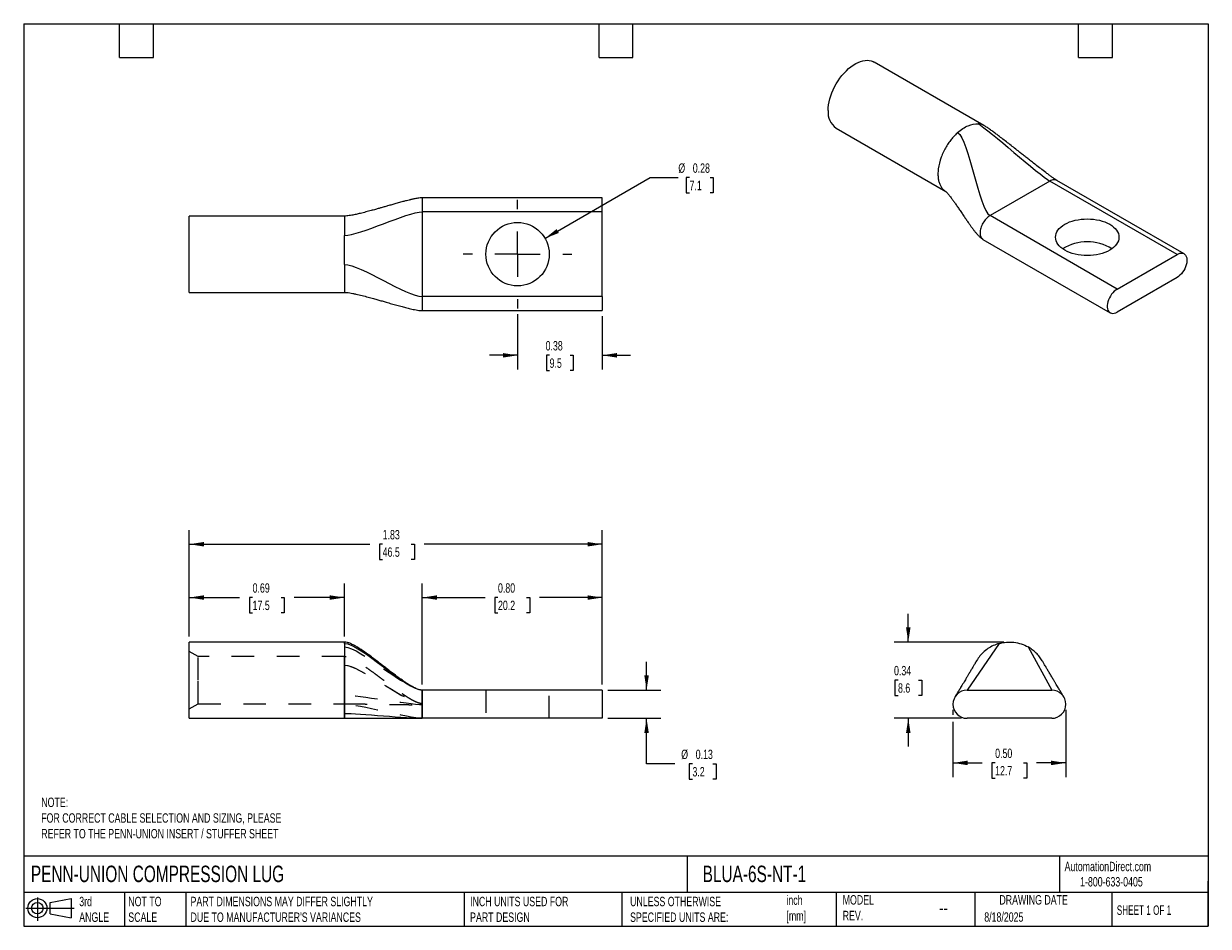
# Model space of a CAD drawing. Header units: inches. Extents: x 0.12 to 5.38, y 0.12 to 4.12.
import ezdxf

# ---------------------------------------------------------------- set-up
doc = ezdxf.new("R2010")
doc.units = ezdxf.units.IN
doc.header["$LTSCALE"] = 0.5
doc.header["$MEASUREMENT"] = 0
for name, pattern in [('SLD-Center', [0.75, 0.6, -0.05, 0.05, -0.05]), ('SLD-Dashed', [0.075, 0.05, -0.025]), ('SLD-Solid', [0])]:
    doc.linetypes.add(name, pattern=pattern)
for name, color, linetype in [('CENTER', 40, 'SLD-Center'), ('HIDDEN', 102, 'SLD-Dashed'), ('SLD-DEFPOINTS', 7, 'Continuous')]:
    doc.layers.add(name, color=color, linetype=linetype)
doc.layers.add('DIMENSIONS', color=140, linetype='SLD-Solid', lineweight=25)
doc.layers.add('TEXT', color=140, linetype='SLD-Solid', lineweight=25)
doc.styles.add('SLDTEXTSTYLE0', font='TXT', dxfattribs={"width": 0.7})
doc.styles.add('SLDTEXTSTYLE1', font='TXT', dxfattribs={"width": 0.65})
doc.dimstyles.new('SLDDIMSTYLE0', dxfattribs={"dimtxt": 0.04248, "dimasz": 0.065, "dimexe": 0, "dimexo": 0.0625, "dimgap": 0.01062, "dimtad": 0, "dimtih": 1, "dimtoh": 1, "dimrnd": 1e-09, "dimdsep": 46, "dimtxsty": 'SLDTEXTSTYLE0', "dimsah": 1, "dimcen": 0.09, "dimadec": 0, "dimazin": 2, "dimtfac": 1, "dimtofl": 0, "dimtmove": 0, "dimatfit": 3, "dimfxl": 0, "dimfrac": 2, "dimtolj": 1, "dimtzin": 12, "dimarcsym": 0})
doc.dimstyles.new('SLDDIMSTYLE1', dxfattribs={"dimtxt": 0.04248, "dimasz": 0.065, "dimexe": 0, "dimexo": 0.0625, "dimgap": 0.01062, "dimtad": 0, "dimtih": 1, "dimtoh": 1, "dimrnd": 1e-09, "dimzin": 0, "dimdsep": 46, "dimtxsty": 'SLDTEXTSTYLE0', "dimsah": 1, "dimcen": 0.09, "dimadec": 0, "dimazin": 0, "dimtfac": 1, "dimtofl": 0, "dimtmove": 0, "dimatfit": 3, "dimfxl": 0, "dimfrac": 2, "dimtolj": 1, "dimtzin": 12, "dimarcsym": 0})
doc.dimstyles.new('SLDDIMSTYLE2', dxfattribs={"dimtxt": 0.04248, "dimasz": 0.065, "dimexe": 0, "dimexo": 0.0625, "dimgap": 0.01062, "dimtad": 0, "dimtih": 1, "dimtoh": 1, "dimrnd": 1e-09, "dimdsep": 46, "dimtxsty": 'SLDTEXTSTYLE0', "dimsah": 1, "dimcen": 0.09, "dimadec": 0, "dimazin": 2, "dimtfac": 1, "dimtmove": 0, "dimatfit": 0, "dimfxl": 0, "dimfrac": 2, "dimtolj": 1, "dimtzin": 12, "dimarcsym": 0})
doc.dimstyles.new('SLDDIMSTYLE3', dxfattribs={"dimtxt": 0.04248, "dimasz": 0.065, "dimexe": 0, "dimexo": 0.0625, "dimgap": 0.01062, "dimtad": 0, "dimtih": 1, "dimtoh": 1, "dimrnd": 1e-09, "dimzin": 12, "dimdsep": 46, "dimtxsty": 'SLDTEXTSTYLE0', "dimsah": 1, "dimcen": 0.09, "dimadec": 0, "dimazin": 3, "dimtfac": 1, "dimtofl": 0, "dimtmove": 0, "dimatfit": 3, "dimfxl": 0, "dimfrac": 2, "dimtolj": 1, "dimtzin": 12, "dimarcsym": 0})
doc.dimstyles.new('SLDDIMSTYLE4', dxfattribs={"dimtxt": 0.04248, "dimasz": 0.065, "dimexe": 0, "dimexo": 0.0625, "dimgap": 0.01062, "dimtad": 0, "dimtih": 1, "dimtoh": 1, "dimrnd": 1e-09, "dimdsep": 46, "dimtxsty": 'SLDTEXTSTYLE0', "dimsah": 1, "dimcen": 0, "dimadec": 0, "dimazin": 2, "dimtfac": 1, "dimtofl": 0, "dimtmove": 0, "dimatfit": 3, "dimfxl": 0, "dimfrac": 2, "dimtolj": 1, "dimtzin": 12, "dimarcsym": 0})

# ---------------------------------------------------------------- blocks, each defined once
blk = doc.blocks.new('Block11')
at = {"color": 7, "linetype": 'SLD-Solid', "lineweight": 18}
for p, q in [((0, 0.0567), (0.2141, 0.0567)), ((0.051, 0.1045), (0.051, 0)), ((0.1079, 0.082), (0.2003, 0.0991)), ((0.1079, 0.0314), (0.1079, 0.082)), ((0.2003, 0.0991), (0.2003, 0.0144)), ((0.1079, 0.0314), (0.2003, 0.0144))]:
    blk.add_line(p, q, dxfattribs=at)
for radius in [0.0423, 0.0253]:
    blk.add_circle((0.051, 0.0567), radius, dxfattribs=at)
blk = doc.blocks.new('Block12')
at = {"layer": 'SLD-DEFPOINTS'}
blk.add_blockref('Block11', (0, 0), dxfattribs=at)
blk = doc.blocks.new('_D')
at = {"layer": 'DIMENSIONS'}
for p, q in [((0.8587, 1.4097), (0.8587, 1.6444)), ((1.5467, 1.4097), (1.5467, 1.6444)), ((0.8587, 1.5819), (1.082, 1.5819)), ((1.1395, 1.5819), (1.1253, 1.5819)), ((1.1253, 1.5819), (1.1253, 1.5144)), ((1.2658, 1.5819), (1.28, 1.5819)), ((1.28, 1.5819), (1.28, 1.5144)), ((1.5467, 1.5819), (1.3233, 1.5819)), ((1.1253, 1.5144), (1.1395, 1.5144)), ((1.28, 1.5144), (1.2658, 1.5144))]:
    blk.add_line(p, q, dxfattribs=at)
for points in [[(0.8587, 1.5819), (0.9237, 1.5719), (0.9237, 1.5919)], [(1.5467, 1.5819), (1.4817, 1.5919), (1.4817, 1.5719)]]:
    blk.add_solid(points, dxfattribs=at)
at = {"layer": 'DIMENSIONS', "char_height": 0.04167, "attachment_point": 1, "style": 'SLDTEXTSTYLE0'}
for s, insert in [('0.69', (1.1395, 1.6451)), ('17.5', (1.1395, 1.5681))]:
    blk.add_mtext(s, dxfattribs=dict(at, insert=insert))
blk = doc.blocks.new('_D_1')
at = {"layer": 'DIMENSIONS'}
for p, q in [((1.8917, 1.1967), (1.8917, 1.6444)), ((2.6887, 1.1967), (2.6887, 1.6444)), ((1.8917, 1.5819), (2.1695, 1.5819)), ((2.227, 1.5819), (2.2128, 1.5819)), ((2.2128, 1.5819), (2.2128, 1.5144)), ((2.3533, 1.5819), (2.3675, 1.5819)), ((2.3675, 1.5819), (2.3675, 1.5144)), ((2.6887, 1.5819), (2.4108, 1.5819)), ((2.2128, 1.5144), (2.227, 1.5144)), ((2.3675, 1.5144), (2.3533, 1.5144))]:
    blk.add_line(p, q, dxfattribs=at)
for points in [[(1.8917, 1.5819), (1.9567, 1.5719), (1.9567, 1.5919)], [(2.6887, 1.5819), (2.6237, 1.5919), (2.6237, 1.5719)]]:
    blk.add_solid(points, dxfattribs=at)
at = {"layer": 'DIMENSIONS', "char_height": 0.04167, "attachment_point": 1, "style": 'SLDTEXTSTYLE0'}
for s, insert in [('0.80', (2.227, 1.6451)), ('20.2', (2.227, 1.5681))]:
    blk.add_mtext(s, dxfattribs=dict(at, insert=insert))
blk = doc.blocks.new('_D_2')
at = {"layer": 'DIMENSIONS'}
for p, q in [((2.8855, 1.1717), (2.8855, 1.2967)), ((2.7137, 1.1717), (2.948, 1.1717)), ((2.7137, 1.0467), (2.948, 1.0467)), ((2.8855, 0.8446), (2.8855, 1.0467)), ((3.0105, 0.8446), (2.8855, 0.8446)), ((3.0888, 0.8446), (3.0745, 0.8446)), ((3.0745, 0.8446), (3.0745, 0.7771)), ((3.1797, 0.8446), (3.1939, 0.8446)), ((3.1939, 0.8446), (3.1939, 0.7771)), ((3.0745, 0.7771), (3.0888, 0.7771)), ((3.1939, 0.7771), (3.1797, 0.7771))]:
    blk.add_line(p, q, dxfattribs=at)
for points in [[(2.8855, 1.1717), (2.8955, 1.2367), (2.8755, 1.2367)], [(2.8855, 1.0467), (2.8755, 0.9817), (2.8955, 0.9817)]]:
    blk.add_solid(points, dxfattribs=at)
at = {"layer": 'DIMENSIONS', "char_height": 0.04167, "attachment_point": 1, "style": 'SLDTEXTSTYLE0'}
for s, insert in [('%%c', (3.039, 0.9079)), ('0.13', (3.1032, 0.9079)), ('3.2', (3.0888, 0.8308))]:
    blk.add_mtext(s, dxfattribs=dict(at, insert=insert))
blk = doc.blocks.new('_D_3')
at = {"layer": 'DIMENSIONS'}
for p, q in [((0.8587, 1.4097), (0.8587, 1.8806)), ((2.6887, 1.1967), (2.6887, 1.8806)), ((0.8587, 1.8181), (1.6584, 1.8181)), ((1.7159, 1.8181), (1.7017, 1.8181)), ((1.7017, 1.8181), (1.7017, 1.7506)), ((1.8422, 1.8181), (1.8564, 1.8181)), ((1.8564, 1.8181), (1.8564, 1.7506)), ((2.6887, 1.8181), (1.8997, 1.8181)), ((1.7017, 1.7506), (1.7159, 1.7506)), ((1.8564, 1.7506), (1.8422, 1.7506))]:
    blk.add_line(p, q, dxfattribs=at)
for points in [[(0.8587, 1.8181), (0.9237, 1.8081), (0.9237, 1.8281)], [(2.6887, 1.8181), (2.6237, 1.8281), (2.6237, 1.8081)]]:
    blk.add_solid(points, dxfattribs=at)
at = {"layer": 'DIMENSIONS', "char_height": 0.04167, "attachment_point": 1, "style": 'SLDTEXTSTYLE0'}
for s, insert in [('1.83', (1.7159, 1.8813)), ('46.5', (1.7159, 1.8043))]:
    blk.add_mtext(s, dxfattribs=dict(at, insert=insert))
blk = doc.blocks.new('_D_4')
at = {"layer": 'DIMENSIONS'}
for p, q in [((4.0453, 1.3847), (4.0453, 1.5097)), ((4.4684, 1.3847), (3.9828, 1.3847)), ((3.9998, 1.2157), (3.9856, 1.2157)), ((3.9856, 1.2157), (3.9856, 1.1481)), ((4.0907, 1.2157), (4.105, 1.2157)), ((4.105, 1.2157), (4.105, 1.1481)), ((3.9856, 1.1481), (3.9998, 1.1481)), ((4.105, 1.1481), (4.0907, 1.1481)), ((4.2809, 1.0467), (3.9828, 1.0467)), ((4.0453, 1.0467), (4.0453, 0.9217))]:
    blk.add_line(p, q, dxfattribs=at)
for points in [[(4.0453, 1.3847), (4.0553, 1.4497), (4.0353, 1.4497)], [(4.0453, 1.0467), (4.0353, 0.9817), (4.0553, 0.9817)]]:
    blk.add_solid(points, dxfattribs=at)
at = {"layer": 'DIMENSIONS', "char_height": 0.04167, "attachment_point": 1, "style": 'SLDTEXTSTYLE0'}
for s, insert in [('0.34', (3.9822, 1.2789)), ('8.6', (3.9998, 1.2019))]:
    blk.add_mtext(s, dxfattribs=dict(at, insert=insert))
blk = doc.blocks.new('_D_5')
at = {"layer": 'DIMENSIONS'}
for p, q in [((4.2434, 1.0842), (4.2434, 1.0617)), ((4.7434, 1.0842), (4.7434, 0.7866)), ((4.2434, 1.0317), (4.2434, 0.7866)), ((4.2434, 0.8491), (4.3727, 0.8491)), ((4.4303, 0.8491), (4.416, 0.8491)), ((4.416, 0.8491), (4.416, 0.7816)), ((4.5565, 0.8491), (4.5708, 0.8491)), ((4.5708, 0.8491), (4.5708, 0.7816)), ((4.7434, 0.8491), (4.614, 0.8491)), ((4.416, 0.7816), (4.4303, 0.7816)), ((4.5708, 0.7816), (4.5565, 0.7816))]:
    blk.add_line(p, q, dxfattribs=at)
for points in [[(4.2434, 0.8491), (4.3084, 0.8391), (4.3084, 0.8591)], [(4.7434, 0.8491), (4.6784, 0.8591), (4.6784, 0.8391)]]:
    blk.add_solid(points, dxfattribs=at)
at = {"layer": 'DIMENSIONS', "char_height": 0.04167, "attachment_point": 1, "style": 'SLDTEXTSTYLE0'}
for s, insert in [('0.50', (4.4303, 0.9124)), ('12.7', (4.4303, 0.8353))]:
    blk.add_mtext(s, dxfattribs=dict(at, insert=insert))
blk = doc.blocks.new('_D_6')
at = {"layer": 'DIMENSIONS'}
for p, q in [((2.4353, 3.1737), (2.9012, 3.4427)), ((2.9012, 3.4427), (3.0262, 3.4427)), ((3.0759, 3.4427), (3.0617, 3.4427)), ((3.0617, 3.4427), (3.0617, 3.3752)), ((3.1668, 3.4427), (3.1811, 3.4427)), ((3.1811, 3.4427), (3.1811, 3.3752)), ((3.0617, 3.3752), (3.0759, 3.3752)), ((3.1811, 3.3752), (3.1668, 3.3752))]:
    blk.add_line(p, q, dxfattribs=at)
blk.add_solid([(2.4353, 3.1737), (2.4966, 3.1976), (2.4866, 3.2149)], dxfattribs=at)
at = {"layer": 'DIMENSIONS', "char_height": 0.04167, "attachment_point": 1, "style": 'SLDTEXTSTYLE0'}
for s, insert in [('%%c', (3.0262, 3.5059)), ('0.28', (3.0903, 3.5059)), ('7.1', (3.0759, 3.4289))]:
    blk.add_mtext(s, dxfattribs=dict(at, insert=insert))
blk = doc.blocks.new('_D_7')
at = {"layer": 'DIMENSIONS'}
for p, q in [((2.3137, 2.838), (2.3137, 2.5929)), ((2.6887, 2.8285), (2.6887, 2.5929)), ((2.3137, 2.6554), (2.1887, 2.6554)), ((2.4557, 2.6554), (2.4415, 2.6554)), ((2.4415, 2.6554), (2.4415, 2.5879)), ((2.5466, 2.6554), (2.5609, 2.6554)), ((2.5609, 2.6554), (2.5609, 2.5879)), ((2.6887, 2.6554), (2.8137, 2.6554)), ((2.4415, 2.5879), (2.4557, 2.5879)), ((2.5609, 2.5879), (2.5466, 2.5879))]:
    blk.add_line(p, q, dxfattribs=at)
for points in [[(2.3137, 2.6554), (2.2487, 2.6654), (2.2487, 2.6454)], [(2.6887, 2.6554), (2.7537, 2.6454), (2.7537, 2.6654)]]:
    blk.add_solid(points, dxfattribs=at)
at = {"layer": 'DIMENSIONS', "char_height": 0.04167, "attachment_point": 1, "style": 'SLDTEXTSTYLE0'}
for s, insert in [('0.38', (2.438, 2.7186)), ('9.5', (2.4557, 2.6416))]:
    blk.add_mtext(s, dxfattribs=dict(at, insert=insert))
blk = doc.blocks.new('SW_CENTERMARKSYMBOL_0')
at = {"layer": 'CENTER', "color": 0}
for p, q in [((0, 0.2), (0, 0.2405)), ((0, 0), (0, 0.1)), ((-0.2, 0), (-0.2405, 0)), ((0, 0), (-0.1, 0)), ((0, 0), (0, -0.1)), ((0, 0), (0.1, 0)), ((0.2, 0), (0.2405, 0)), ((0, -0.2), (0, -0.2405))]:
    blk.add_line(p, q, dxfattribs=at)

msp = doc.modelspace()

# ---------------------------------------------------------------- linework, layer by layer
for p, q in [((4.3807, 3.6741), (3.8942, 3.9549)), ((3.7252, 3.6622), (4.2117, 3.3814)), ((4.6727, 3.4275), (4.4076, 3.2744)), ((5.2363, 3.1022), (4.6727, 3.4275)), ((5.2675, 3.1053), (4.704, 3.4306)), ((2.6887, 3.3535), (1.8917, 3.3535)), ((2.6887, 3.291), (2.6887, 3.3535)), ((1.5467, 3.2725), (0.8587, 3.2725)), ((0.8587, 2.9345), (0.8587, 3.2725)), ((1.8917, 3.291), (1.8917, 2.916)), ((2.6887, 3.291), (1.8917, 3.291)), ((2.6887, 2.916), (2.6887, 3.291)), ((4.9711, 2.9491), (4.4076, 3.2744)), ((4.3763, 3.1693), (4.9399, 2.8439)), ((4.9711, 2.9491), (5.2363, 3.1022)), ((5.2363, 3.0001), (4.9711, 2.847)), ((0.8587, 2.9345), (1.5467, 2.9345)), ((2.6887, 2.916), (1.8917, 2.916)), ((2.6887, 2.916), (2.6887, 2.8535)), ((1.8917, 2.8535), (2.6887, 2.8535)), ((1.5467, 1.3847), (0.8587, 1.3847)), ((0.8587, 1.2157), (0.8587, 1.3847)), ((1.5467, 1.3845), (1.5467, 1.3845)), ((4.3449, 1.2964), (4.3452, 1.2971)), ((0.8587, 1.0467), (0.8587, 1.2157)), ((2.6887, 1.1717), (1.8917, 1.1717)), ((2.6887, 1.1717), (2.6887, 1.0467)), ((4.3059, 1.1717), (4.6809, 1.1717)), ((0.8587, 1.0467), (1.5467, 1.0467)), ((2.6887, 1.0467), (1.8917, 1.0467)), ((4.6809, 1.0467), (4.3059, 1.0467))]:
    msp.add_line(p, q)
at = {"flags": 128}
for points in [[(3.6902, 3.7396), (3.6907, 3.7521), (3.6921, 3.765), (3.6944, 3.7782), (3.6976, 3.7917), (3.7017, 3.8053), (3.7066, 3.819), (3.7124, 3.8325), (3.7189, 3.8459), (3.7261, 3.859), (3.734, 3.8717), (3.7425, 3.8839), (3.7515, 3.8955), (3.7609, 3.9064), (3.7708, 3.9166), (3.7809, 3.9259), (3.7913, 3.9343), (3.8018, 3.9417), (3.8123, 3.9481), (3.8229, 3.9534), (3.8333, 3.9575), (3.8436, 3.9605), (3.8536, 3.9623), (3.8632, 3.9629), (3.8725, 3.9622), (3.8812, 3.9604), (3.8894, 3.9574), (3.8942, 3.9549)], [(4.7392, 3.1214), (4.7299, 3.1273), (4.7217, 3.1337), (4.7146, 3.1405), (4.7087, 3.1477), (4.7041, 3.1552), (4.7007, 3.1629), (4.6987, 3.1708), (4.698, 3.1787), (4.6987, 3.1867), (4.7007, 3.1945), (4.7041, 3.2023), (4.7087, 3.2098), (4.7146, 3.217), (4.7217, 3.2238), (4.7299, 3.2302), (4.7392, 3.2361), (4.7494, 3.2414), (4.7605, 3.2462), (4.7723, 3.2503), (4.7848, 3.2537), (4.7978, 3.2563), (4.8111, 3.2583), (4.8248, 3.2594), (4.8385, 3.2598), (4.8523, 3.2594), (4.8659, 3.2583), (4.8793, 3.2563), (4.8923, 3.2537), (4.9048, 3.2503), (4.9166, 3.2462), (4.9277, 3.2414), (4.9379, 3.2361), (4.9471, 3.2302), (4.9554, 3.2238), (4.9624, 3.217), (4.9683, 3.2098), (4.973, 3.2023), (4.9763, 3.1945), (4.9784, 3.1867), (4.979, 3.1787), (4.9784, 3.1708), (4.9763, 3.1629), (4.973, 3.1552), (4.9683, 3.1477), (4.9624, 3.1405), (4.9554, 3.1337), (4.9471, 3.1273), (4.9379, 3.1214), (4.9277, 3.116), (4.9166, 3.1113), (4.9048, 3.1072), (4.8923, 3.1038), (4.8793, 3.1011), (4.8659, 3.0992), (4.8523, 3.098), (4.8385, 3.0976), (4.8248, 3.098), (4.8111, 3.0992), (4.7978, 3.1011), (4.7848, 3.1038), (4.7723, 3.1072), (4.7605, 3.1113), (4.7494, 3.116), (4.7392, 3.1214)], [(5.2363, 3.1022), (5.2429, 3.1054), (5.2493, 3.1074), (5.2555, 3.1082), (5.2612, 3.1077), (5.2663, 3.1059), (5.2708, 3.1029), (5.2746, 3.0988), (5.2774, 3.0935), (5.2794, 3.0874), (5.2804, 3.0804), (5.2804, 3.0728), (5.2794, 3.0647), (5.2774, 3.0563), (5.2746, 3.0477), (5.2708, 3.0393), (5.2663, 3.0311), (5.2612, 3.0234), (5.2555, 3.0162), (5.2493, 3.0099), (5.2429, 3.0045), (5.2363, 3.0001)], [(4.9711, 2.9491), (4.9645, 2.9447), (4.9581, 2.9393), (4.9519, 2.933), (4.9462, 2.9259), (4.9411, 2.9181), (4.9366, 2.9099), (4.9328, 2.9015), (4.93, 2.893), (4.928, 2.8846), (4.927, 2.8764), (4.927, 2.8688), (4.928, 2.8618), (4.93, 2.8557), (4.9328, 2.8505), (4.9366, 2.8463), (4.9411, 2.8433), (4.9462, 2.8415), (4.9519, 2.841), (4.9581, 2.8418), (4.9645, 2.8438), (4.9711, 2.847)]]:
    msp.add_lwpolyline(points, dxfattribs=at)
msp.add_circle((2.3137, 3.1035), 0.1405)
for centre, radius, start, end in [((3.7753, 3.7315), 0.0855, 174.5761, 234.1117), ((4.8385, 2.9509), 0.2078, 58.3027, 121.6973), ((4.3059, 1.1092), 0.0625, 90, 270), ((4.6809, 1.1092), 0.0625, 270, 90)]:
    msp.add_arc(centre, radius, start, end)
for points, knots in [([(4.264, 3.6421), (4.2791, 3.6556), (4.295, 3.6662), (4.3261, 3.6798), (4.3412, 3.6828), (4.3548, 3.6818)], [0, 0, 0, 0, 0.5, 0.5, 1, 1, 1, 1]), ([(4.3806, 3.674), (4.3804, 3.6742), (4.3767, 3.6769), (4.3682, 3.6799), (4.3593, 3.6812), (4.3548, 3.6818)], [0, 0, 0, 0, 0.028652, 0.514326, 1, 1, 1, 1]), ([(4.264, 3.6421), (4.2599, 3.6384), (4.2515, 3.6303), (4.2386, 3.6159), (4.2257, 3.599), (4.2131, 3.5795), (4.2012, 3.5575), (4.1874, 3.5253), (4.1783, 3.4905), (4.1767, 3.4661), (4.1767, 3.4588)], [0, 0, 0, 0, 0.0625, 0.125, 0.1875, 0.25, 0.3125, 0.375, 0.5, 0.5569317, 0.5569317, 0.5569317, 0.5569317]), ([(4.704, 3.4306), (4.7012, 3.4323), (4.6951, 3.4361), (4.6844, 3.4435), (4.6726, 3.4521), (4.6568, 3.4639), (4.6378, 3.4784), (4.6164, 3.4949), (4.5966, 3.5103), (4.5791, 3.524), (4.5631, 3.5365), (4.5477, 3.5486), (4.5305, 3.5622), (4.5114, 3.5771), (4.4907, 3.5933), (4.47, 3.6094), (4.4515, 3.6236), (4.4349, 3.6362), (4.4205, 3.6469), (4.4063, 3.6572), (4.393, 3.6665), (4.3846, 3.6717), (4.3807, 3.6741)], [0, 0, 0, 0, 0.02903, 0.062567, 0.099684, 0.139108, 0.208563, 0.276106, 0.338101, 0.392209, 0.439335, 0.487083, 0.535838, 0.600389, 0.664958, 0.728397, 0.792812, 0.836501, 0.881143, 0.924861, 0.965345, 1, 1, 1, 1]), ([(4.1767, 3.4588), (4.1769, 3.4528), (4.1773, 3.4409), (4.1805, 3.4248), (4.1856, 3.4104), (4.1927, 3.3982), (4.2014, 3.3882), (4.2084, 3.3836), (4.2118, 3.3814)], [0, 0, 0, 0, 0.168081, 0.336161, 0.504242, 0.672322, 0.840403, 1, 1, 1, 1]), ([(4.704, 3.4306), (4.7018, 3.4316), (4.6975, 3.4336), (4.6897, 3.4337), (4.6814, 3.432), (4.6756, 3.429), (4.6727, 3.4275)], [0, 0, 0, 0, 0.249923, 0.499948, 0.749974, 1, 1, 1, 1]), ([(4.212, 3.3812), (4.2122, 3.381), (4.2124, 3.3807), (4.2144, 3.3787), (4.217, 3.3759), (4.2217, 3.3706), (4.2282, 3.3628), (4.2371, 3.3511), (4.2461, 3.3388), (4.2553, 3.3257), (4.265, 3.3117), (4.2754, 3.2964), (4.286, 3.2807), (4.2962, 3.2655), (4.306, 3.2512), (4.3147, 3.2387), (4.3229, 3.2273), (4.3305, 3.2169), (4.3381, 3.2069), (4.3465, 3.1966), (4.3553, 3.1867), (4.3648, 3.1771), (4.3726, 3.1718), (4.3763, 3.1693)], [0, 0, 0, 0, 0.045182, 0.085076, 0.116589, 0.141573, 0.194483, 0.251869, 0.30797, 0.362033, 0.420851, 0.485026, 0.55073, 0.611686, 0.667177, 0.722214, 0.76166, 0.802567, 0.845295, 0.882443, 0.92264, 0.96297, 1, 1, 1, 1]), ([(1.8917, 3.3535), (1.8883, 3.3534), (1.8817, 3.3531), (1.8721, 3.3518), (1.8629, 3.3502), (1.855, 3.3486), (1.8485, 3.3472), (1.8436, 3.3461), (1.8387, 3.3449), (1.8311, 3.3431), (1.82, 3.3403), (1.8038, 3.336), (1.7851, 3.3308), (1.7657, 3.3253), (1.7501, 3.3209), (1.7383, 3.3175), (1.7299, 3.3151), (1.7216, 3.3127), (1.7119, 3.3099), (1.6991, 3.3063), (1.6829, 3.3017), (1.6634, 3.2963), (1.6412, 3.2904), (1.6192, 3.2848), (1.5984, 3.28), (1.5818, 3.2766), (1.5678, 3.2743), (1.5569, 3.2728), (1.5499, 3.2726), (1.5467, 3.2725)], [0, 0, 0, 0, 0.0267757, 0.0536952, 0.078504, 0.1048678, 0.1214265, 0.1337208, 0.1476944, 0.1634481, 0.1999526, 0.2443845, 0.3065639, 0.3654526, 0.4167907, 0.4456003, 0.4706592, 0.4921124, 0.5195383, 0.5579074, 0.6068139, 0.6653497, 0.7318264, 0.803457, 0.8580982, 0.9109451, 0.9438058, 0.9737388, 1, 1, 1, 1]), ([(1.8917, 3.3535), (1.8917, 3.3535), (1.8917, 3.3519), (1.8917, 3.3456), (1.8917, 3.341), (1.8917, 3.3294), (1.8917, 3.3225), (1.8917, 3.3073), (1.8917, 3.2992), (1.8917, 3.291)], [0, 0, 0, 0, 0.25, 0.25, 0.5, 0.5, 0.75, 0.75, 1, 1, 1, 1]), ([(1.5467, 3.2725), (1.5467, 3.2725), (1.5467, 3.2694), (1.5467, 3.2551), (1.5467, 3.2372), (1.5467, 3.2218), (1.5467, 3.21), (1.5467, 3.1981), (1.5467, 3.1903), (1.5467, 3.1864)], [0.3918906, 0.3918906, 0.3918906, 0.3918906, 0.5, 0.625, 0.75, 0.8125, 0.875, 0.9375, 1, 1, 1, 1]), ([(4.4076, 3.2744), (4.4018, 3.2711), (4.396, 3.2664), (4.3853, 3.2552), (4.3804, 3.2485), (4.3722, 3.2344), (4.3689, 3.2268), (4.3645, 3.2119), (4.3634, 3.2046), (4.3634, 3.1979)], [0, 0, 0, 0, 0.25, 0.25, 0.5, 0.5, 0.75, 0.75, 1, 1, 1, 1]), ([(1.5467, 3.058), (1.5467, 3.0793), (1.5467, 3.1018), (1.5467, 3.1457), (1.5467, 3.1672), (1.5467, 3.1864)], [0, 0, 0, 0, 0.5, 0.5, 1, 1, 1, 1]), ([(4.3634, 3.1979), (4.3635, 3.1947), (4.3639, 3.1882), (4.3665, 3.18), (4.3707, 3.1737), (4.3741, 3.1701), (4.3763, 3.1693), (4.3763, 3.1693)], [0, 0, 0, 0, 0.249974, 0.499948, 0.749923, 0.999897, 1, 1, 1, 1]), ([(1.5467, 3.058), (1.5467, 3.0522), (1.5467, 3.0403), (1.5467, 3.0221), (1.5467, 3.0038), (1.5467, 2.9859), (1.5467, 2.9691), (1.5467, 2.9496), (1.5467, 2.9367), (1.5467, 2.9345), (1.5467, 2.9345)], [0, 0, 0, 0, 0.0625, 0.125, 0.1875, 0.25, 0.3125, 0.375, 0.5, 0.5569317, 0.5569317, 0.5569317, 0.5569317]), ([(1.5467, 2.9345), (1.5503, 2.9344), (1.5581, 2.934), (1.5703, 2.9322), (1.5835, 2.9299), (1.6019, 2.9259), (1.6247, 2.9204), (1.6507, 2.9136), (1.6739, 2.9072), (1.6943, 2.9014), (1.713, 2.8961), (1.7332, 2.8903), (1.7552, 2.8841), (1.7788, 2.8774), (1.8011, 2.8713), (1.8233, 2.8655), (1.8457, 2.8601), (1.8653, 2.8562), (1.8808, 2.8539), (1.8882, 2.8536), (1.8917, 2.8535)], [0, 0, 0, 0, 0.029163, 0.063112, 0.100549, 0.140162, 0.22136, 0.299307, 0.36909, 0.427795, 0.481612, 0.535694, 0.607346, 0.67736, 0.745291, 0.804774, 0.872219, 0.940543, 0.972035, 1, 1, 1, 1]), ([(1.8917, 2.916), (1.8917, 2.9078), (1.8917, 2.8996), (1.8917, 2.8845), (1.8917, 2.8776), (1.8917, 2.866), (1.8917, 2.8614), (1.8917, 2.8551), (1.8917, 2.8535), (1.8917, 2.8535)], [0, 0, 0, 0, 0.25, 0.25, 0.5, 0.5, 0.75, 0.75, 1, 1, 1, 1]), ([(1.8917, 1.1717), (1.8887, 1.1719), (1.8828, 1.1723), (1.8717, 1.1757), (1.861, 1.1802), (1.8513, 1.1852), (1.8454, 1.1884), (1.8408, 1.191), (1.8363, 1.1937), (1.8317, 1.1965), (1.8247, 1.2009), (1.8152, 1.2071), (1.7993, 1.2179), (1.7785, 1.2329), (1.7572, 1.2489), (1.7389, 1.263), (1.7235, 1.2748), (1.7064, 1.288), (1.687, 1.303), (1.6633, 1.3209), (1.6358, 1.341), (1.6101, 1.3582), (1.5892, 1.3704), (1.5743, 1.3776), (1.5603, 1.3832), (1.5509, 1.3842), (1.5467, 1.3846)], [0, 0, 0, 0, 0.021168, 0.042785, 0.082769, 0.105657, 0.121338, 0.134849, 0.148654, 0.162755, 0.177153, 0.212263, 0.249128, 0.320238, 0.398105, 0.441019, 0.485711, 0.537165, 0.59687, 0.6638, 0.754568, 0.847274, 0.891581, 0.932689, 0.969169, 1, 1, 1, 1]), ([(1.5467, 1.3784), (1.5467, 1.3798), (1.5467, 1.3824), (1.5467, 1.3843), (1.5467, 1.3844), (1.5467, 1.3845)], [0, 0, 0, 0, 0.381344, 0.762689, 1, 1, 1, 1]), ([(1.5467, 1.3784), (1.5467, 1.3768), (1.5467, 1.3728), (1.5467, 1.3643), (1.5467, 1.3527), (1.5467, 1.3379), (1.5467, 1.3193), (1.5467, 1.2896), (1.5467, 1.2535), (1.5467, 1.2247), (1.5467, 1.2157)], [0, 0, 0, 0, 0.0625, 0.125, 0.1875, 0.25, 0.3125, 0.375, 0.5, 0.5569317, 0.5569317, 0.5569317, 0.5569317]), ([(4.4479, 1.3784), (4.4392, 1.3756), (4.4218, 1.3698), (4.398, 1.356), (4.3766, 1.3388), (4.3584, 1.3189), (4.3494, 1.3036), (4.345, 1.2963)], [0, 0, 0, 0, 0.2027516, 0.4055032, 0.6082547, 0.8110063, 1, 1, 1, 1]), ([(4.4479, 1.3784), (4.4692, 1.3844), (4.4917, 1.3861), (4.5356, 1.3808), (4.557, 1.3738), (4.5763, 1.3629)], [0, 0, 0, 0, 0.5, 0.5, 1, 1, 1, 1]), ([(4.6391, 1.3011), (4.6352, 1.3074), (4.6272, 1.3199), (4.6122, 1.3364), (4.5954, 1.3512), (4.5827, 1.359), (4.5763, 1.3629)], [0, 0, 0, 0, 0.247811, 0.49854, 0.74927, 1, 1, 1, 1]), ([(4.3452, 1.297), (4.3452, 1.297), (4.3451, 1.2969), (4.3437, 1.2945), (4.3412, 1.2903), (4.3371, 1.2834), (4.331, 1.273), (4.3231, 1.2597), (4.3151, 1.2462), (4.3076, 1.2335), (4.3012, 1.2227), (4.2953, 1.2128), (4.2894, 1.2029), (4.2833, 1.1927), (4.2785, 1.1847), (4.2752, 1.1791), (4.2731, 1.1757), (4.2712, 1.1725), (4.2692, 1.1692), (4.2669, 1.1654), (4.2641, 1.1608), (4.2609, 1.1555), (4.2569, 1.1489), (4.2536, 1.1434), (4.2513, 1.1395), (4.2509, 1.139), (4.2508, 1.1387)], [0, 0, 0, 0, 0.014484, 0.052205, 0.090484, 0.126862, 0.202481, 0.279064, 0.356324, 0.426237, 0.484255, 0.532081, 0.587271, 0.644769, 0.699753, 0.72049, 0.740109, 0.758617, 0.776041, 0.798584, 0.82462, 0.856166, 0.891732, 0.948023, 0.975119, 1, 1, 1, 1]), ([(4.7357, 1.1392), (4.7355, 1.1395), (4.7352, 1.14), (4.7332, 1.1433), (4.7295, 1.1496), (4.7244, 1.1582), (4.7197, 1.166), (4.7139, 1.1756), (4.7079, 1.1857), (4.7009, 1.1974), (4.6947, 1.2078), (4.6873, 1.2203), (4.6789, 1.2343), (4.6702, 1.2489), (4.6634, 1.2604), (4.6581, 1.2692), (4.6539, 1.2763), (4.6497, 1.2834), (4.6457, 1.2902), (4.6423, 1.2959), (4.6402, 1.2994), (4.6392, 1.3011), (4.6392, 1.3011), (4.6392, 1.3011)], [0, 0, 0, 0, 0.020954, 0.043841, 0.10121, 0.156366, 0.202492, 0.235426, 0.320133, 0.369865, 0.425075, 0.486577, 0.567877, 0.647544, 0.722013, 0.75689, 0.79546, 0.844204, 0.885298, 0.927805, 0.968842, 0.987856, 1, 1, 1, 1]), ([(1.5467, 1.2157), (1.5467, 1.2049), (1.5467, 1.1745), (1.5467, 1.1386), (1.5467, 1.1106), (1.5467, 1.0931), (1.5467, 1.079), (1.5467, 1.0717), (1.5467, 1.0684)], [0.5569317, 0.5569317, 0.5569317, 0.5569317, 0.625, 0.75, 0.8125, 0.875, 0.9375, 1, 1, 1, 1]), ([(1.8917, 1.1717), (1.8917, 1.1717), (1.8917, 1.17), (1.8917, 1.1638), (1.8917, 1.1591), (1.8917, 1.1476), (1.8917, 1.1406), (1.8917, 1.1255), (1.8917, 1.1173), (1.8917, 1.1092)], [0, 0, 0, 0, 0.25, 0.25, 0.5, 0.5, 0.75, 0.75, 1, 1, 1, 1]), ([(1.8917, 1.1092), (1.8917, 1.101), (1.8917, 1.0928), (1.8917, 1.0777), (1.8917, 1.0708), (1.8917, 1.0592), (1.8917, 1.0546), (1.8917, 1.0483), (1.8917, 1.0467), (1.8917, 1.0467)], [0, 0, 0, 0, 0.25, 0.25, 0.5, 0.5, 0.75, 0.75, 1, 1, 1, 1]), ([(1.5467, 1.0684), (1.5467, 1.0641), (1.5467, 1.0553), (1.5467, 1.048), (1.5467, 1.0472), (1.5467, 1.0468)], [0, 0, 0, 0, 0.340851, 0.681702, 1, 1, 1, 1]), ([(1.5467, 1.0467), (1.5513, 1.0467), (1.5619, 1.0467), (1.5794, 1.0467), (1.6001, 1.0467), (1.6232, 1.0467), (1.6514, 1.0467), (1.685, 1.0467), (1.7237, 1.0467), (1.7574, 1.0467), (1.7844, 1.0467), (1.804, 1.0467), (1.8204, 1.0467), (1.8336, 1.0467), (1.8439, 1.0467), (1.8526, 1.0467), (1.8614, 1.0467), (1.8696, 1.0467), (1.8769, 1.0467), (1.8827, 1.0467), (1.8875, 1.0467), (1.8903, 1.0467), (1.8917, 1.0467)], [0, 0, 0, 0, 0.032122, 0.073445, 0.122433, 0.177655, 0.238267, 0.324748, 0.417537, 0.510716, 0.560887, 0.607636, 0.650458, 0.680207, 0.708558, 0.736452, 0.764661, 0.811175, 0.859148, 0.907491, 0.954863, 1, 1, 1, 1])]:
    msp.add_open_spline(points, degree=3, knots=knots)
for points in [[(4.3548, 3.6818), (4.4029, 3.6541), (4.6246, 3.4553), (4.6727, 3.4275)], [(4.264, 3.6421), (4.3143, 3.6131), (4.3573, 3.3035), (4.4076, 3.2744)], [(1.5467, 3.1864), (1.6147, 3.1864), (1.8237, 3.291), (1.8917, 3.291)], [(1.5467, 3.058), (1.6178, 3.058), (1.8206, 2.916), (1.8917, 2.916)], [(1.5467, 1.3784), (1.6178, 1.3784), (1.8206, 1.1717), (1.8917, 1.1717)], [(4.4479, 1.3784), (4.4479, 1.3784), (4.3059, 1.1717), (4.3059, 1.1717)], [(4.5763, 1.3629), (4.5763, 1.3629), (4.6809, 1.1717), (4.6809, 1.1717)], [(1.5467, 1.0684), (1.6069, 1.0684), (1.8315, 1.0467), (1.8917, 1.0467)]]:
    msp.add_open_spline(points, degree=3)
at = {"layer": 'HIDDEN'}
for p, q in [((0.8987, 1.3202), (0.8587, 1.3433)), ((0.8987, 1.2157), (0.8987, 1.3202)), ((1.5467, 1.3202), (0.8987, 1.3202)), ((0.8987, 1.1112), (0.8987, 1.2157)), ((2.1732, 1.1717), (2.1732, 1.0467)), ((2.4542, 1.0467), (2.4542, 1.1717)), ((0.8587, 1.0881), (0.8987, 1.1112)), ((0.8987, 1.1112), (1.5467, 1.1112)), ((1.8917, 1.1117), (1.8917, 1.1067))]:
    msp.add_line(p, q, dxfattribs=at)
at = {"layer": 'HIDDEN', "flags": 128}
for points in [[(1.8917, 1.1117), (1.8917, 1.1117)], [(1.8917, 1.1067), (1.8917, 1.1067)]]:
    msp.add_lwpolyline(points, dxfattribs=at)
at = {"layer": 'HIDDEN'}
for points, knots in [([(1.5467, 1.3831), (1.5467, 1.3824), (1.5467, 1.3808), (1.5467, 1.3765), (1.5467, 1.3706), (1.5467, 1.3655), (1.5467, 1.3629)], [0, 0, 0, 0, 0.229087, 0.486058, 0.743029, 1, 1, 1, 1]), ([(1.5467, 1.2157), (1.5467, 1.2282), (1.5467, 1.2557), (1.5467, 1.294), (1.5467, 1.3201), (1.5467, 1.3367), (1.5467, 1.3472), (1.5467, 1.3559), (1.5467, 1.3607), (1.5467, 1.3629)], [0.3918906, 0.3918906, 0.3918906, 0.3918906, 0.5, 0.625, 0.75, 0.8125, 0.875, 0.9375, 1, 1, 1, 1]), ([(1.8917, 1.1117), (1.889, 1.1118), (1.8836, 1.1122), (1.8716, 1.1156), (1.8566, 1.122), (1.8404, 1.1309), (1.8274, 1.1388), (1.8171, 1.1453), (1.8082, 1.1512), (1.7994, 1.1572), (1.7881, 1.1651), (1.774, 1.1752), (1.7566, 1.1879), (1.7387, 1.2013), (1.7202, 1.2152), (1.701, 1.2296), (1.6796, 1.2455), (1.6555, 1.263), (1.6288, 1.2817), (1.6052, 1.2968), (1.5859, 1.3076), (1.5721, 1.314), (1.5592, 1.3189), (1.5506, 1.3198), (1.5467, 1.3202)], [0, 0, 0, 0, 0.019325, 0.040026, 0.091658, 0.13932, 0.176621, 0.203193, 0.229275, 0.255609, 0.282053, 0.330861, 0.383516, 0.44063, 0.496019, 0.554168, 0.617792, 0.692137, 0.774136, 0.858373, 0.89894, 0.936876, 0.970898, 1, 1, 1, 1]), ([(1.5467, 1.2157), (1.5467, 1.2278), (1.5467, 1.24), (1.5467, 1.2628), (1.5467, 1.2735), (1.5467, 1.2828)], [0, 0, 0, 0, 0.5, 0.5, 1, 1, 1, 1]), ([(1.5467, 1.2828), (1.5467, 1.2735), (1.5467, 1.2628), (1.5467, 1.24), (1.5467, 1.2278), (1.5467, 1.2157)], [0, 0, 0, 0, 0.5, 0.5, 1, 1, 1, 1]), ([(1.5467, 1.1084), (1.5467, 1.1161), (1.5467, 1.1337), (1.5467, 1.1678), (1.5467, 1.1973), (1.5467, 1.2137), (1.5467, 1.2157)], [0, 0, 0, 0, 0.125, 0.25, 0.375, 0.3918906, 0.3918906, 0.3918906, 0.3918906]), ([(1.5467, 1.1485), (1.5467, 1.1578), (1.5467, 1.1685), (1.5467, 1.1913), (1.5467, 1.2035), (1.5467, 1.2157)], [0, 0, 0, 0, 0.5, 0.5, 1, 1, 1, 1]), ([(1.5467, 1.2157), (1.5467, 1.2035), (1.5467, 1.1913), (1.5467, 1.1685), (1.5467, 1.1578), (1.5467, 1.1485)], [0, 0, 0, 0, 0.5, 0.5, 1, 1, 1, 1]), ([(1.8917, 1.1123), (1.8917, 1.1154), (1.8917, 1.1225), (1.8917, 1.1332), (1.8917, 1.1441), (1.8917, 1.1536), (1.8917, 1.1615), (1.8917, 1.1672), (1.8917, 1.171), (1.8917, 1.1714), (1.8917, 1.1717)], [0, 0, 0, 0, 0.095714, 0.224898, 0.354082, 0.483265, 0.612449, 0.741633, 0.870816, 1, 1, 1, 1]), ([(1.5467, 1.1485), (1.5467, 1.1368), (1.5467, 1.1274), (1.5467, 1.1145), (1.5467, 1.1112), (1.5467, 1.1112), (1.5467, 1.1145), (1.5467, 1.1274), (1.5467, 1.1368), (1.5467, 1.1485)], [0, 0, 0, 0, 0.25, 0.25, 0.5, 0.5, 0.75, 0.75, 1, 1, 1, 1]), ([(1.5467, 1.1112), (1.5515, 1.1111), (1.5621, 1.1111), (1.5791, 1.1109), (1.5977, 1.1107), (1.617, 1.1105), (1.6361, 1.1102), (1.6544, 1.1099), (1.6733, 1.1096), (1.692, 1.1093), (1.7109, 1.109), (1.7282, 1.1088), (1.7428, 1.1085), (1.755, 1.1084), (1.7647, 1.1082), (1.774, 1.1081), (1.7837, 1.1079), (1.7949, 1.1077), (1.8085, 1.1076), (1.8241, 1.1073), (1.8411, 1.1071), (1.8588, 1.1069), (1.8757, 1.1067), (1.8866, 1.1067), (1.8917, 1.1067)], [0, 0, 0, 0, 0.0418837, 0.0923113, 0.1474143, 0.204141, 0.2601358, 0.3136275, 0.3633273, 0.4238752, 0.4768193, 0.5270702, 0.574416, 0.6042275, 0.6325707, 0.6594089, 0.6849646, 0.7166627, 0.7573258, 0.8026272, 0.8528327, 0.9052516, 0.9560618, 1, 1, 1, 1]), ([(1.5467, 1.0468), (1.5467, 1.0468), (1.5467, 1.0459), (1.5467, 1.0491), (1.5467, 1.0566), (1.5467, 1.0695), (1.5467, 1.0865), (1.5467, 1.1011), (1.5467, 1.1084)], [0, 0, 0, 0, 0.013061, 0.210448, 0.407836, 0.605224, 0.802612, 1, 1, 1, 1]), ([(1.8917, 1.0467), (1.8917, 1.0469), (1.8917, 1.0474), (1.8917, 1.0511), (1.8917, 1.0569), (1.8917, 1.0647), (1.8917, 1.0742), (1.8917, 1.0851), (1.8917, 1.0959), (1.8917, 1.103), (1.8917, 1.106)], [0, 0, 0, 0, 0.129184, 0.258367, 0.387551, 0.516735, 0.645918, 0.775102, 0.904286, 1, 1, 1, 1])]:
    msp.add_open_spline(points, degree=3, knots=knots, dxfattribs=at)
for points in [[(1.5467, 1.3629), (1.6147, 1.3629), (1.8237, 1.1717), (1.8917, 1.1717)], [(1.5467, 1.2828), (1.5467, 1.2947), (1.5467, 1.3133), (1.5467, 1.3236), (1.5467, 1.3133), (1.5467, 1.2947), (1.5467, 1.2828)], [(1.5467, 1.2828), (1.6133, 1.2828), (1.825, 1.1117), (1.8917, 1.1117)], [(1.5467, 1.2828), (1.6091, 1.2828), (1.7991, 1.1324), (1.8775, 1.1136)], [(1.8917, 1.1067), (1.831, 1.1067), (1.6073, 1.1485), (1.5467, 1.1485)], [(1.8917, 1.0467), (1.8325, 1.0467), (1.6058, 1.1084), (1.5467, 1.1084)]]:
    msp.add_open_spline(points, degree=3, dxfattribs=at)
at = {"layer": 'TEXT'}
for p, q in [((0.125, 4.125), (5.375, 4.125)), ((0.125, 4.125), (0.125, 0.125)), ((0.55, 3.975), (0.55, 4.125)), ((0.7, 3.975), (0.7, 4.125)), ((2.675, 3.975), (2.675, 4.125)), ((2.825, 3.975), (2.825, 4.125)), ((4.8, 3.975), (4.8, 4.125)), ((4.95, 3.975), (4.95, 4.125)), ((5.375, 4.125), (5.375, 0.125)), ((0.55, 3.975), (0.7, 3.975)), ((2.675, 3.975), (2.825, 3.975)), ((4.8, 3.975), (4.95, 3.975)), ((5.375, 0.4356), (0.125, 0.4356)), ((3.0661, 0.4356), (3.0661, 0.275)), ((4.7161, 0.4356), (4.7161, 0.275)), ((5.375, 0.125), (5.375, 0.325)), ((5.375, 0.275), (0.125, 0.275)), ((0.5717, 0.275), (0.5717, 0.125)), ((0.8433, 0.275), (0.8433, 0.125)), ((2.0765, 0.275), (2.0765, 0.125)), ((2.7755, 0.275), (2.7755, 0.125)), ((3.7264, 0.275), (3.7264, 0.125)), ((4.3399, 0.275), (4.3399, 0.125)), ((4.9478, 0.275), (4.9478, 0.125)), ((0.125, 0.125), (5.375, 0.125))]:
    msp.add_line(p, q, dxfattribs=at)

# ---------------------------------------------------------------- block references
at = {"layer": 'CENTER'}
msp.add_blockref('SW_CENTERMARKSYMBOL_0', (2.3137, 3.1035), dxfattribs=at)
at = {"layer": 'SLD-DEFPOINTS'}
msp.add_blockref('Block12', (0.1346, 0.1487), dxfattribs=at)

# ---------------------------------------------------------------- texts
at = {"layer": 'TEXT'}
for s, insert, char_height, attachment_point, style in [('NOTE:^JFOR CORRECT CABLE SELECTION AND SIZING, PLEASE ^JREFER TO THE PENN-UNION INSERT / STUFFER SHEET', (0.2029, 0.6953), 0.0416667, 1, 'SLDTEXTSTYLE0'), ('PENN-UNION COMPRESSION LUG', (0.1568, 0.3938), 0.072917, 1, 'SLDTEXTSTYLE0'), ('BLUA-6S-NT-1', (3.134, 0.3938), 0.072917, 1, 'SLDTEXTSTYLE0'), ('AutomationDirect.com', (4.7381, 0.411), 0.041667, 1, 'SLDTEXTSTYLE0'), ('1-800-633-0405', (4.8069, 0.3432), 0.041667, 1, 'SLDTEXTSTYLE0'), ('inch^J[mm]', (3.5052, 0.2618), 0.04167, 1, 'SLDTEXTSTYLE0'), ('MODEL ^JREV.', (3.7546, 0.2631), 0.041667, 1, 'SLDTEXTSTYLE0'), ('DRAWING DATE', (4.6009, 0.2631), 0.041667, 2, 'SLDTEXTSTYLE0'), ('3rd^JANGLE', (0.3711, 0.2558), 0.04167, 1, 'SLDTEXTSTYLE0'), ('NOT TO^JSCALE', (0.5887, 0.2558), 0.041667, 1, 'SLDTEXTSTYLE0'), ("PART DIMENSIONS MAY DIFFER SLIGHTLY ^JDUE TO MANUFACTURER'S VARIANCES", (0.8644, 0.2558), 0.041667, 1, 'SLDTEXTSTYLE0'), ('INCH UNITS USED FOR ^JPART DESIGN', (2.1034, 0.2558), 0.041667, 1, 'SLDTEXTSTYLE0'), ('UNLESS OTHERWISE ^JSPECIFIED UNITS ARE:', (2.8124, 0.2558), 0.041667, 1, 'SLDTEXTSTYLE0'), ('SHEET 1 OF 1', (4.9693, 0.2175), 0.041667, 1, 'SLDTEXTSTYLE1'), ('--', (4.1817, 0.2385), 0.0625, 1, 'SLDTEXTSTYLE0'), ('8/18/2025', (4.3821, 0.187), 0.04167, 1, 'SLDTEXTSTYLE0')]:
    msp.add_mtext(s, dxfattribs=dict(at, insert=insert, char_height=char_height, attachment_point=attachment_point, style=style))

# ---------------------------------------------------------------- dimensions: what is measured, and where the dimension line sits
at = {"layer": 'DIMENSIONS'}
dim = msp.add_diameter_dim_2p(p1=(2.192, 3.0332), p2=(2.4353, 3.1737), dimstyle='SLDDIMSTYLE4', dxfattribs=at)
dim.commit()
dim.dimension.update_dxf_attribs({"geometry": '_D_6', "text_midpoint": (3.1214, 3.4427), "dimtype": 163})
for base, p1, p2, dimstyle, picture, middle in [((2.3136655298, 2.6554071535), (2.6886655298, 2.8534821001), (2.3136655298, 2.8629821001), 'SLDDIMSTYLE2', '_D_7', (2.5011655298, 2.6554071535)), ((0.8587, 1.5819), (1.5467, 1.3847), (0.8587, 1.3847), 'SLDDIMSTYLE0', '_D', (1.2027, 1.5819)), ((4.7434, 0.8491), (4.2434, 1.1092), (4.7434, 1.1092), 'SLDDIMSTYLE1', '_D_5', (4.4934, 0.8491))]:
    dim = msp.add_linear_dim(base=base, p1=p1, p2=p2, dimstyle=dimstyle, dxfattribs=at)
    dim.commit()
    dim.dimension.update_dxf_attribs({"geometry": picture, "text_midpoint": middle, "dimtype": 160})
for base, p1, p2, angle, dimstyle, picture, middle in [((0.8587, 1.8181), (2.6887, 1.1717), (0.8587, 1.3847), 0, 'SLDDIMSTYLE3', '_D_3', (1.7791, 1.8181)), ((1.8917, 1.5819), (2.6887, 1.1717), (1.8917, 1.1717), 0, 'SLDDIMSTYLE1', '_D_1', (2.2902, 1.5819)), ((4.0453, 1.3847), (4.3059, 1.0467), (4.4934, 1.3847), 90, 'SLDDIMSTYLE2', '_D_4', (4.0453, 1.2157))]:
    dim = msp.add_linear_dim(base=base, p1=p1, p2=p2, angle=angle, dimstyle=dimstyle, dxfattribs=at)
    dim.commit()
    dim.dimension.update_dxf_attribs({"geometry": picture, "text_midpoint": middle, "dimtype": 160})
dim = msp.add_linear_dim(base=(2.8855169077, 1.0466634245), p1=(2.6886655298, 1.1716634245), p2=(2.6886655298, 1.0466634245), angle=90, text='%%c<>', dimstyle='SLDDIMSTYLE2', dxfattribs=at)
dim.commit()
dim.dimension.update_dxf_attribs({"geometry": '_D_2', "text_midpoint": (2.8855169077, 0.8446379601), "dimtype": 160})

doc.saveas('drawing.dxf')
